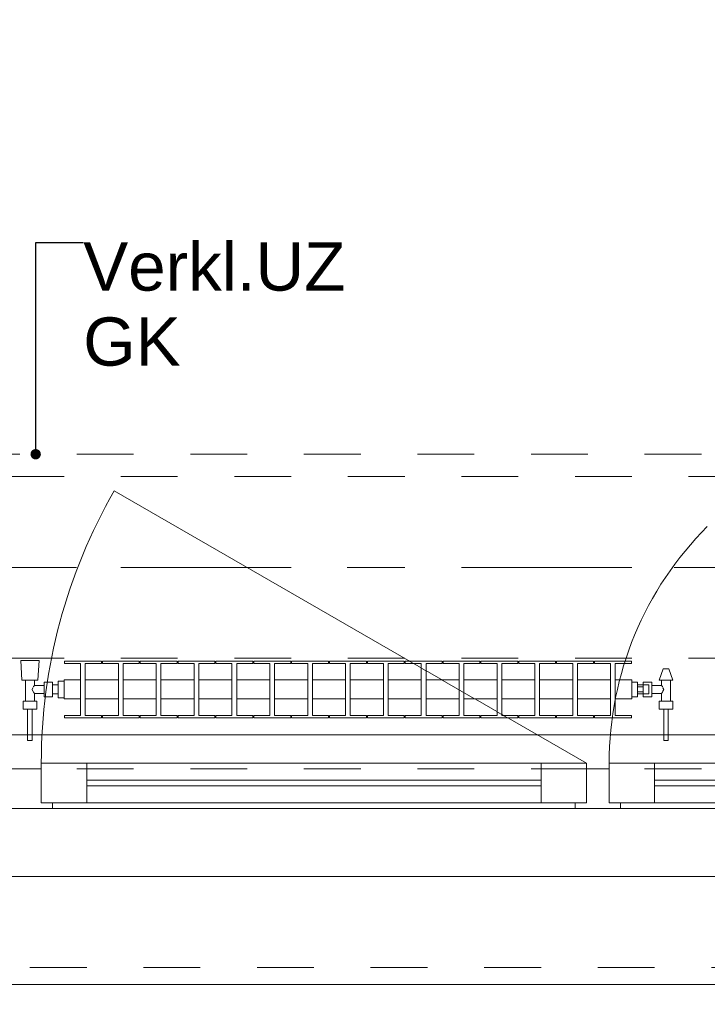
# Model space of a CAD drawing. Header units: metres. Extents: x -3.6 to 90.7, y -11.1 to 18.
# Tile 142 of 256: x 12.6 to 13.8, y -0.2 to 1.5. Entities that reach past the tile are written whole.
import ezdxf

# ---------------------------------------------------------------- set-up
doc = ezdxf.new("R2010")
doc.units = ezdxf.units.M
doc.header["$MEASUREMENT"] = 0
for name, pattern in [('Achse', [0.2, 0.1, -0.05, 0, -0.05]), ('Strichlinie doppelt', [0.546806, 0.264583, -0.105833, 0.070556, -0.105833]), ('Strichlinie eng', [0.115, 0.075, -0.04]), ('Untersicht', [0.1, 0.075, -0.025]), ('Wipeout_Contour', [1, 0, -1])]:
    doc.linetypes.add(name, pattern=pattern)
for name, color, linetype in [('152 - Bemaßung_ Beschriftung.Ausbau', 7, 'Continuous'), ('451 - Universal.Achsen Raster', 7, 'Continuous'), ('603 - Struktur.Bodenplatte_ Decke Roh', 7, 'Continuous'), ('604 - Struktur.Wand Aussen', 7, 'Continuous'), ('608 - Struktur.Träger', 7, 'Continuous'), ('650 - Abdeckung.Fußboden Aufbau', 7, 'Continuous'), ('701 - Einrichtung.Möbel', 7, 'Continuous'), ('801 - HKLSE.Heizung_ Klima_ Lüftung', 7, 'Continuous'), ('Neubau_152 - Bemaßung_ Beschriftung.Ausbau', 7, 'Continuous'), ('Neubau_653 - Abdeckung.TB Verkofferung', 7, 'Continuous')]:
    doc.layers.add(name, color=color, linetype=linetype)
doc.styles.add('ERSTELLTER_STIL_2', font='txt')
doc.dimstyles.new('ERSTELLTER_STIL__1', dxfattribs={"dimtxt": 0.1, "dimasz": 0.0532, "dimexe": 0.18, "dimexo": 0.0625, "dimgap": 0, "dimtad": 1, "dimzin": 0, "dimdsep": 46, "dimtxsty": 'ERSTELLTER_STIL_2', "dimblk": 'ARROWHEAD_2', "dimblk1": 'ARROWHEAD_2', "dimblk2": 'ARROWHEAD_2', "dimcen": 0.09, "dimse1": 1, "dimse2": 1, "dimclrd": 7, "dimclre": 7, "dimclrt": 7, "dimazin": 0, "dimtfac": 1, "dimtdec": 4, "dimtmove": 0, "dimatfit": 3, "dimfxl": 1, "dimtolj": 1, "dimtzin": 0, "dimarcsym": 0})
doc.dimstyles.new('ERSTELLTER_STIL__2', dxfattribs={"dimtxt": 0.1, "dimasz": 0.0532, "dimexe": 0.18, "dimexo": 0.0625, "dimgap": 0, "dimtad": 1, "dimzin": 0, "dimdsep": 46, "dimtxsty": 'ERSTELLTER_STIL_2', "dimblk": 'ARROWHEAD_2', "dimblk1": 'ARROWHEAD_2', "dimblk2": 'ARROWHEAD_2', "dimcen": 0.09, "dimse1": 1, "dimse2": 1, "dimclrd": 7, "dimclre": 7, "dimclrt": 7, "dimazin": 0, "dimtfac": 1, "dimtdec": 4, "dimtmove": 2, "dimatfit": 3, "dimfxl": 1, "dimtolj": 1, "dimtzin": 0, "dimarcsym": 0})
doc.dimstyles.new('ERSTELLTER_STIL__3', dxfattribs={"dimtxt": 0.1, "dimasz": 0.0532, "dimexe": 0.18, "dimexo": 0.0625, "dimgap": 0, "dimtad": 1, "dimtih": 1, "dimtoh": 1, "dimzin": 0, "dimdsep": 46, "dimtxsty": 'ERSTELLTER_STIL_2', "dimblk": 'ARROWHEAD_2', "dimblk1": 'ARROWHEAD_2', "dimblk2": 'ARROWHEAD_2', "dimcen": 0.09, "dimse1": 1, "dimse2": 1, "dimclrd": 7, "dimclre": 7, "dimclrt": 7, "dimazin": 0, "dimtfac": 1, "dimtdec": 4, "dimtmove": 0, "dimatfit": 3, "dimfxl": 1, "dimtolj": 1, "dimtzin": 0, "dimarcsym": 0})
doc.dimstyles.new('ERSTELLTER_STIL__5', dxfattribs={"dimtxt": 0.18, "dimasz": 0.03648, "dimexe": 0.18, "dimexo": 0.0625, "dimgap": 0, "dimtad": 0, "dimtih": 1, "dimtoh": 1, "dimdec": 4, "dimzin": 0, "dimdsep": 46, "dimcen": 0.09, "dimadec": 0, "dimazin": 0, "dimtfac": 1, "dimtdec": 4, "dimtmove": 0, "dimatfit": 3, "dimldrblk": 'ARROWHEAD_11', "dimfxl": 1, "dimtolj": 1, "dimtzin": 0, "dimarcsym": 0})

# ---------------------------------------------------------------- blocks, each defined once
blk = doc.blocks.new('ARROWHEAD_11')
at = {"color": 0, "linetype": 'Continuous', "lineweight": 0}
blk.add_line((0, 0), (-1, 0), dxfattribs=at)
at = {"color": 0, "linetype": 'Continuous', "lineweight": 0, "const_width": 0.25, "flags": 128}
blk.add_lwpolyline([(-0.125, 0, 1), (0.125, 0, 1)], format="xyb", close=True, dxfattribs=at)
blk = doc.blocks.new('*D352')
at = {"layer": '152 - Bemaßung_ Beschriftung.Ausbau', "color": 7, "linetype": 'Continuous', "lineweight": 5}
for p, q in [((-1.71, 0.0252), (-1.64, -0.0152)), ((-1.675, -0.145), (-1.675, 0.005)), ((-1.71, -0.1248), (-1.64, -0.1652)), ((-1.6225, -0.145), (-1.7275, -0.145)), ((-1.675, -0.1792), (-1.675, -0.145))]:
    blk.add_line(p, q, dxfattribs=at)
at = {"layer": '152 - Bemaßung_ Beschriftung.Ausbau', "color": 7, "lineweight": 5, "insert": (-1.6866, -0.1459), "char_height": 0.1, "attachment_point": 7, "rotation": 90, "style": 'ERSTELLTER_STIL_2'}
blk.add_mtext('\\A1;{\\pql;\\fArial|b0|i0|c0|p38;15}', dxfattribs=at)
blk = doc.blocks.new('ARROWHEAD_2')
at = {"color": 0, "linetype": 'Continuous', "lineweight": 0}
for p, q in [((-0.378, -0.655), (0.378, 0.655)), ((0, 0), (-1, 0))]:
    blk.add_line(p, q, dxfattribs=at)
blk = doc.blocks.new('*D353')
at = {"layer": '152 - Bemaßung_ Beschriftung.Ausbau', "color": 7, "linetype": 'Continuous', "lineweight": 5}
for p, q in [((-1.71, 0.0252), (-1.64, -0.0152)), ((-1.675, -0.145), (-1.675, 0.005))]:
    blk.add_line(p, q, dxfattribs=at)
blk = doc.blocks.new('*D362')
at = {"layer": '152 - Bemaßung_ Beschriftung.Ausbau', "color": 7, "linetype": 'Continuous', "lineweight": 5}
for p, q in [((-2.21, 0.0252), (-2.14, -0.0152)), ((-2.175, -0.145), (-2.175, 0.005)), ((-2.21, -0.1248), (-2.14, -0.1652)), ((-2.1225, -0.145), (-2.2275, -0.145)), ((-2.175, -0.1792), (-2.175, -0.145))]:
    blk.add_line(p, q, dxfattribs=at)
at = {"layer": '152 - Bemaßung_ Beschriftung.Ausbau', "color": 7, "lineweight": 5, "insert": (-2.1845, -0.1451), "char_height": 0.1, "attachment_point": 7, "rotation": 90, "style": 'ERSTELLTER_STIL_2'}
blk.add_mtext('\\A1;{\\pql;\\fArial|b0|i0|c0|p38;15}', dxfattribs=at)
blk = doc.blocks.new('*D363')
at = {"layer": '152 - Bemaßung_ Beschriftung.Ausbau', "color": 7, "linetype": 'Continuous', "lineweight": 5}
for p, q in [((-2.21, 0.2702), (-2.14, 0.2298)), ((-2.14, 0.2248), (-2.21, 0.2652)), ((-2.1225, 0.245), (-2.2275, 0.245)), ((-2.175, 0.005), (-2.175, 0.245)), ((-2.21, 0.0252), (-2.14, -0.0152)), ((-2.1225, 0.005), (-2.2275, 0.005)), ((-2.175, -0.145), (-2.175, 0.005))]:
    blk.add_line(p, q, dxfattribs=at)
at = {"layer": '152 - Bemaßung_ Beschriftung.Ausbau', "color": 7, "lineweight": 5, "insert": (-2.195, 0.0491), "char_height": 0.1, "attachment_point": 7, "rotation": 90, "style": 'ERSTELLTER_STIL_2'}
blk.add_mtext('\\A1;{\\pql;\\fArial|b0|i0|c0|p38;24}', dxfattribs=at)
blk = doc.blocks.new('*D383')
at = {"layer": '152 - Bemaßung_ Beschriftung.Ausbau', "color": 7, "linetype": 'Continuous', "lineweight": 5}
for p, q in [((10.72, -4.1125), (10.72, -4.0075)), ((11.92, -4.1125), (11.92, -4.0075)), ((10.7402, -4.025), (10.6998, -4.095)), ((11.9402, -4.025), (11.8998, -4.095)), ((8.32, -4.06), (10.72, -4.06)), ((10.72, -4.06), (11.92, -4.06)), ((11.92, -4.06), (14.32, -4.06))]:
    blk.add_line(p, q, dxfattribs=at)
at = {"layer": '152 - Bemaßung_ Beschriftung.Ausbau', "color": 7, "lineweight": 5, "insert": (11.187, -4.04), "char_height": 0.1, "attachment_point": 7, "style": 'ERSTELLTER_STIL_2'}
blk.add_mtext('\\A1;{\\pql;\\fArial|b0|i0|c0|p38;1,20}', dxfattribs=at)
blk = doc.blocks.new('*D384')
at = {"layer": '152 - Bemaßung_ Beschriftung.Ausbau', "color": 7, "linetype": 'Continuous', "lineweight": 5}
for p, q in [((11.9402, -4.025), (11.8998, -4.095)), ((14.3402, -4.025), (14.2998, -4.095)), ((11.92, -4.06), (14.32, -4.06))]:
    blk.add_line(p, q, dxfattribs=at)
at = {"layer": '152 - Bemaßung_ Beschriftung.Ausbau', "color": 7, "lineweight": 5, "char_height": 0.1, "attachment_point": 7, "style": 'ERSTELLTER_STIL_2'}
for s, insert in [('\\A1;{\\pql;\\fArial|b0|i0|c0|p38;2,40}', (12.987, -4.04)), ('\\A1;{\\pql;\\fArial|b0|i0|c0|p38;2,01}', (12.987, -4.18))]:
    blk.add_mtext(s, dxfattribs=dict(at, insert=insert))
blk = doc.blocks.new('*D385')
at = {"layer": '152 - Bemaßung_ Beschriftung.Ausbau', "color": 7, "linetype": 'Continuous', "lineweight": 5}
for p, q in [((14.32, -4.1125), (14.32, -4.0075)), ((15.52, -4.1125), (15.52, -4.0075)), ((14.3402, -4.025), (14.2998, -4.095)), ((15.5402, -4.025), (15.4998, -4.095)), ((11.92, -4.06), (14.32, -4.06)), ((14.32, -4.06), (15.52, -4.06)), ((15.52, -4.06), (17.92, -4.06))]:
    blk.add_line(p, q, dxfattribs=at)
at = {"layer": '152 - Bemaßung_ Beschriftung.Ausbau', "color": 7, "lineweight": 5, "insert": (14.787, -4.04), "char_height": 0.1, "attachment_point": 7, "style": 'ERSTELLTER_STIL_2'}
blk.add_mtext('\\A1;{\\pql;\\fArial|b0|i0|c0|p38;1,20}', dxfattribs=at)
blk = doc.blocks.new('*D424')
at = {"layer": '152 - Bemaßung_ Beschriftung.Ausbau', "color": 7, "linetype": 'Continuous', "lineweight": 5}
for p, q in [((11.42, -4.6125), (11.42, -4.5075)), ((14.85, -4.6125), (14.85, -4.5075)), ((11.4402, -4.525), (11.3998, -4.595)), ((14.8702, -4.525), (14.8298, -4.595)), ((11.42, -4.56), (14.85, -4.56))]:
    blk.add_line(p, q, dxfattribs=at)
at = {"layer": '152 - Bemaßung_ Beschriftung.Ausbau', "color": 7, "lineweight": 5, "char_height": 0.1, "attachment_point": 7, "style": 'ERSTELLTER_STIL_2'}
for s, insert in [('\\A1;{\\pql;\\fArial|b0|i0|c0|p38;15\\fArial|b0|i0|c0|p38;\\A1{\\H.66x;\\S5^  ;}}', (14.6279, -4.5416)), ('\\A1;{\\pql;\\fArial|b0|i0|c0|p38;3,43}', (12.901, -4.54))]:
    blk.add_mtext(s, dxfattribs=dict(at, insert=insert))
blk = doc.blocks.new('*D463')
at = {"layer": '152 - Bemaßung_ Beschriftung.Ausbau', "color": 7, "linetype": 'Continuous', "lineweight": 5}
for p, q in [((11.48, -5.1125), (11.48, -5.0075)), ((14.78, -5.1125), (14.78, -5.0075)), ((11.5002, -5.025), (11.4598, -5.095)), ((14.8002, -5.025), (14.7598, -5.095)), ((11.18, -5.06), (11.48, -5.06)), ((11.48, -5.06), (14.78, -5.06)), ((14.78, -5.06), (15.08, -5.06))]:
    blk.add_line(p, q, dxfattribs=at)
at = {"layer": '152 - Bemaßung_ Beschriftung.Ausbau', "color": 7, "lineweight": 5, "insert": (12.997, -5.04), "char_height": 0.1, "attachment_point": 7, "style": 'ERSTELLTER_STIL_2'}
blk.add_mtext('\\A1;{\\pql;\\fArial|b0|i0|c0|p38;3,30}', dxfattribs=at)
blk = doc.blocks.new('*D494')
at = {"layer": '152 - Bemaßung_ Beschriftung.Ausbau', "color": 7, "linetype": 'Continuous', "lineweight": 5}
for p, q in [((-0.165, -5.6125), (-0.165, -5.5075)), ((62.425, -5.6125), (62.425, -5.5075)), ((-0.1448, -5.525), (-0.1852, -5.595)), ((62.4048, -5.595), (62.4452, -5.525)), ((-0.1992, -5.56), (-0.165, -5.56)), ((-0.165, -5.56), (62.425, -5.56)), ((62.425, -5.56), (62.4593, -5.56))]:
    blk.add_line(p, q, dxfattribs=at)
at = {"layer": '152 - Bemaßung_ Beschriftung.Ausbau', "color": 7, "lineweight": 5, "insert": (30.959, -5.54), "char_height": 0.1, "attachment_point": 7, "style": 'ERSTELLTER_STIL_2'}
blk.add_mtext('\\A1;{\\pql;\\fArial|b0|i0|c0|p38;62,59}', dxfattribs=at)

msp = doc.modelspace()

# ---------------------------------------------------------------- linework, layer by layer
at = {"layer": '451 - Universal.Achsen Raster', "color": 160, "linetype": 'Strichlinie doppelt', "lineweight": 9, "true_color": 0x3232ff}
msp.add_line((64.935, 0.55), (-3.175, 0.55), dxfattribs=at)
at = {"layer": '604 - Struktur.Wand Aussen', "color": 7, "linetype": 'Continuous', "lineweight": 13}
for p, q in [((12.6, 0.195), (12.62, 0.195)), ((12.62, 0.195), (12.64, 0.195)), ((12.64, 0.135), (12.64, 0.205)), ((12.64, 0.205), (12.72, 0.205)), ((12.64, 0.195), (12.64, 0.135)), ((12.72, 0.205), (13.52, 0.205)), ((12.72, 0.205), (12.72, 0.135)), ((13.52, 0.135), (13.52, 0.205)), ((13.52, 0.205), (13.6, 0.205)), ((13.6, 0.205), (13.6, 0.135)), ((13.6, 0.135), (13.6, 0.195)), ((13.6, 0.195), (13.62, 0.195)), ((13.62, 0.195), (13.64, 0.195)), ((13.64, 0.135), (13.64, 0.205)), ((13.64, 0.205), (13.72, 0.205)), ((13.64, 0.195), (13.64, 0.135)), ((13.72, 0.205), (14.15, 0.205)), ((13.72, 0.205), (13.72, 0.135)), ((12.72, 0.175), (13.52, 0.175)), ((13.72, 0.175), (14.15, 0.175)), ((13.52, 0.165), (12.72, 0.165)), ((14.15, 0.165), (13.72, 0.165)), ((12.62, 0.125), (12.58, 0.125)), ((12.66, 0.125), (12.62, 0.125)), ((12.64, 0.135), (12.66, 0.135)), ((12.72, 0.135), (12.64, 0.135)), ((12.66, 0.135), (12.66, 0.125)), ((13.58, 0.125), (12.66, 0.125)), ((13.52, 0.135), (12.72, 0.135)), ((13.6, 0.135), (13.52, 0.135)), ((13.58, 0.125), (13.58, 0.135)), ((13.58, 0.135), (13.6, 0.135)), ((13.62, 0.125), (13.58, 0.125)), ((13.66, 0.125), (13.62, 0.125)), ((13.64, 0.135), (13.66, 0.135)), ((13.72, 0.135), (13.64, 0.135)), ((13.66, 0.135), (13.66, 0.125)), ((14.21, 0.125), (13.66, 0.125)), ((14.15, 0.135), (13.72, 0.135))]:
    msp.add_line(p, q, dxfattribs=at)
at = {"layer": '604 - Struktur.Wand Aussen', "color": 7, "linetype": 'Strichlinie eng', "lineweight": 9}
msp.add_line((12.02, -0.155), (14.22, -0.155), dxfattribs=at)
at = {"layer": '604 - Struktur.Wand Aussen', "color": 7, "linetype": 'Continuous', "lineweight": 9}
msp.add_line((12.02, -0.185), (14.22, -0.185), dxfattribs=at)
at = {"layer": '608 - Struktur.Träger', "color": 7, "linetype": 'Untersicht', "lineweight": 13}
msp.add_line((0.38, 0.71), (61.88, 0.71), dxfattribs=at)
at = {"layer": '608 - Struktur.Träger', "color": 7, "linetype": 'Achse', "lineweight": 9}
msp.add_line((0.38, 0.55), (61.88, 0.55), dxfattribs=at)
at = {"layer": 'Neubau_653 - Abdeckung.TB Verkofferung', "color": 1, "linetype": 'Untersicht', "lineweight": 9}
for p, q in [((0.7025, 0.7495), (29.26, 0.7495)), ((0.7025, 0.195), (29.26, 0.195))]:
    msp.add_line(p, q, dxfattribs=at)

# ---------------------------------------------------------------- dimensions: what is measured, and where the dimension line sits
at = {"layer": '152 - Bemaßung_ Beschriftung.Ausbau', "color": 7, "linetype": 'Continuous', "lineweight": 5}
for base, p1, p2, picture, middle in [((11.92, -4.06), (10.72, 0.125), (11.92, 0.125), '*D383', (11.3169, -3.99)), ((14.32, -4.06), (11.92, 0.125), (14.32, 0.125), '*D384', (13.1169, -3.99)), ((15.52, -4.06), (14.32, 0.125), (15.52, 0.125), '*D385', (14.9169, -3.99)), ((62.425, -5.56), (-0.165, -0.145), (62.425, -0.145), '*D494', (31.127, -5.49))]:
    dim = msp.add_linear_dim(base=base, p1=p1, p2=p2, dimstyle='ERSTELLTER_STIL__3', dxfattribs=at)
    dim.commit()
    dim.dimension.update_dxf_attribs({"geometry": picture, "text_midpoint": middle, "dimtype": 160})
for base, p1, p2, dimstyle, picture, middle in [((-2.175, 0.005), (-0.165, -0.145), (62.275, 0.005), 'ERSTELLTER_STIL__2', '*D362', (-2.2345, -0.0689)), ((-1.675, 0.005), (-0.165, -0.145), (62.275, 0.005), 'ERSTELLTER_STIL__2', '*D352', (-1.7366, -0.0697)), ((-1.675, 0.005), (62.275025, 0.005), (-0.015, 0.005), 'ERSTELLTER_STIL__1', '*D353', (-1.7450000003, 0.001853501))]:
    dim = msp.add_linear_dim(base=base, p1=p1, p2=p2, angle=90, dimstyle=dimstyle, dxfattribs=at)
    dim.commit()
    dim.dimension.update_dxf_attribs({"geometry": picture, "text_midpoint": middle, "dimtype": 160, "text_rotation": 90})

# ---------------------------------------------------------------- wipeouts: each hides what was drawn before it
at = {"color": 254, "linetype": 'Wipeout_Contour', "lineweight": 0, "ltscale": 76.047278}
msp.add_wipeout([(11.42, 3.01), (11.42, 1.01), (12.22, 1.01), (12.22, 2.21), (13.62, 2.21), (13.62, 3.01)], dxfattribs=at).dxf.layer = '701 - Einrichtung.Möbel'

# ---------------------------------------------------------------- next in the draw order: linework, layer by layer
at = {"layer": '603 - Struktur.Bodenplatte_ Decke Roh', "color": 7, "linetype": 'Continuous', "lineweight": 18, "flags": 128}
msp.add_lwpolyline([(47.48, 13.695), (14.78, 13.695), (14.78, 13.455), (14.78, 13), (14.84, 13), (14.84, 8.585), (13.03, 8.585), (13.03, 8.725), (11.41, 8.725), (11.41, 13), (11.48, 13), (11.48, 13.455), (11.48, 13.695), (-0.015, 13.695), (-0.015, 0.005), (62.275, 0.005)], dxfattribs=at)
at = {"layer": '650 - Abdeckung.Fußboden Aufbau', "color": 7, "linetype": 'Continuous', "lineweight": 13, "flags": 128}
msp.add_lwpolyline([(11.42, 0.71), (11.49, 0.71), (11.49, 0.255), (14.77, 0.255), (14.77, 0.71), (14.85, 0.71), (14.85, 5.61), (13.725, 5.61), (13.725, 5.815), (11.49, 5.815), (11.49, 5.19), (11.42, 5.19)], close=True, dxfattribs=at)

# ---------------------------------------------------------------- next in the draw order: texts
at = {"layer": 'Neubau_152 - Bemaßung_ Beschriftung.Ausbau', "color": 1, "linetype": 'Continuous', "lineweight": 13, "insert": (12.7138, 1.1228), "char_height": 0.085, "attachment_point": 1, "line_spacing_factor": 0.933036, "style": 'ERSTELLTER_STIL_2'}
msp.add_mtext('\\A1;{\\pql;\\fArial|b0|i0|c0|p38;Verkl.U\\fArial|b0|i0|c0|p38;Z\\P\\pql;\\fArial|b0|i0|c0|p38;GK}', dxfattribs=at)

# ---------------------------------------------------------------- next in the draw order: leaders
at = {"layer": 'Neubau_152 - Bemaßung_ Beschriftung.Ausbau', "color": 1, "linetype": 'Continuous', "lineweight": 13, "annotation_type": 0, "has_hookline": 1, "hookline_direction": 0, "text_width": 0.458}
msp.add_leader([(12.6301, 0.7495), (12.6301, 1.1228), (12.7138, 1.1228)], dimstyle='ERSTELLTER_STIL__5', dxfattribs=at)

# ---------------------------------------------------------------- next in the draw order: wipeouts: each hides what was drawn before it
at = {"color": 254, "linetype": 'Wipeout_Contour', "lineweight": 0, "ltscale": 3218.859079}
msp.add_wipeout([(12.68, 0.3183), (12.7092, 0.3183), (12.7092, 0.2892), (12.6808, 0.2892), (12.6808, 0.285), (12.7458, 0.285), (12.7458, 0.2892), (12.7175, 0.2892), (12.7175, 0.3183), (12.7758, 0.3183), (12.7758, 0.2892), (12.7475, 0.2892), (12.7475, 0.285), (12.8125, 0.285), (12.8125, 0.2892), (12.7842, 0.2892), (12.7842, 0.3183), (12.8425, 0.3183), (12.8425, 0.2892), (12.8142, 0.2892), (12.8142, 0.285), (12.8792, 0.285), (12.8792, 0.2892), (12.8508, 0.2892), (12.8508, 0.3183), (12.9092, 0.3183), (12.9092, 0.2892), (12.8808, 0.2892), (12.8808, 0.285), (12.9458, 0.285), (12.9458, 0.2892), (12.9175, 0.2892), (12.9175, 0.3183), (12.9758, 0.3183), (12.9758, 0.2892), (12.9475, 0.2892), (12.9475, 0.285), (13.0125, 0.285), (13.0125, 0.2892), (12.9842, 0.2892), (12.9842, 0.3183), (13.0425, 0.3183), (13.0425, 0.2892), (13.0142, 0.2892), (13.0142, 0.285), (13.0792, 0.285), (13.0792, 0.2892), (13.0508, 0.2892), (13.0508, 0.3183), (13.1092, 0.3183), (13.1092, 0.2892), (13.0808, 0.2892), (13.0808, 0.285), (13.1458, 0.285), (13.1458, 0.2892), (13.1175, 0.2892), (13.1175, 0.3183), (13.1758, 0.3183), (13.1758, 0.2892), (13.1475, 0.2892), (13.1475, 0.285), (13.2125, 0.285), (13.2125, 0.2892), (13.1842, 0.2892), (13.1842, 0.3183), (13.2425, 0.3183), (13.2425, 0.2892), (13.2142, 0.2892), (13.2142, 0.285), (13.2792, 0.285), (13.2792, 0.2892), (13.2508, 0.2892), (13.2508, 0.3183), (13.3092, 0.3183), (13.3092, 0.2892), (13.2808, 0.2892), (13.2808, 0.285), (13.3458, 0.285), (13.3458, 0.2892), (13.3175, 0.2892), (13.3175, 0.3183), (13.3758, 0.3183), (13.3758, 0.2892), (13.3475, 0.2892), (13.3475, 0.285), (13.4125, 0.285), (13.4125, 0.2892), (13.3842, 0.2892), (13.3842, 0.3183), (13.4425, 0.3183), (13.4425, 0.2892), (13.4142, 0.2892), (13.4142, 0.285), (13.4792, 0.285), (13.4792, 0.2892), (13.4508, 0.2892), (13.4508, 0.3183), (13.5092, 0.3183), (13.5092, 0.2892), (13.4808, 0.2892), (13.4808, 0.285), (13.5458, 0.285), (13.5458, 0.2892), (13.5175, 0.2892), (13.5175, 0.3183), (13.5758, 0.3183), (13.5758, 0.2892), (13.5475, 0.2892), (13.5475, 0.285), (13.6125, 0.285), (13.6125, 0.2892), (13.5842, 0.2892), (13.5842, 0.3183), (13.6425, 0.3183), (13.6425, 0.2892), (13.6142, 0.2892), (13.6142, 0.285), (13.6792, 0.285), (13.6792, 0.2892), (13.6508, 0.2892), (13.6508, 0.3183), (13.68, 0.3183), (13.68, 0.3517), (13.6508, 0.3517), (13.6508, 0.3808), (13.6792, 0.3808), (13.6792, 0.385), (13.6142, 0.385), (13.6142, 0.3808), (13.6425, 0.3808), (13.6425, 0.3517), (13.5842, 0.3517), (13.5842, 0.3808), (13.6125, 0.3808), (13.6125, 0.385), (13.5475, 0.385), (13.5475, 0.3808), (13.5758, 0.3808), (13.5758, 0.3517), (13.5175, 0.3517), (13.5175, 0.3808), (13.5458, 0.3808), (13.5458, 0.385), (13.4808, 0.385), (13.4808, 0.3808), (13.5092, 0.3808), (13.5092, 0.3517), (13.4508, 0.3517), (13.4508, 0.3808), (13.4792, 0.3808), (13.4792, 0.385), (13.4142, 0.385), (13.4142, 0.3808), (13.4425, 0.3808), (13.4425, 0.3517), (13.3842, 0.3517), (13.3842, 0.3808), (13.4125, 0.3808), (13.4125, 0.385), (13.3475, 0.385), (13.3475, 0.3808), (13.3758, 0.3808), (13.3758, 0.3517), (13.3175, 0.3517), (13.3175, 0.3808), (13.3458, 0.3808), (13.3458, 0.385), (13.2808, 0.385), (13.2808, 0.3808), (13.3092, 0.3808), (13.3092, 0.3517), (13.2508, 0.3517), (13.2508, 0.3808), (13.2792, 0.3808), (13.2792, 0.385), (13.2142, 0.385), (13.2142, 0.3808), (13.2425, 0.3808), (13.2425, 0.3517), (13.1842, 0.3517), (13.1842, 0.3808), (13.2125, 0.3808), (13.2125, 0.385), (13.1475, 0.385), (13.1475, 0.3808), (13.1758, 0.3808), (13.1758, 0.3517), (13.1175, 0.3517), (13.1175, 0.3808), (13.1458, 0.3808), (13.1458, 0.385), (13.0808, 0.385), (13.0808, 0.3808), (13.1092, 0.3808), (13.1092, 0.3517), (13.0508, 0.3517), (13.0508, 0.3808), (13.0792, 0.3808), (13.0792, 0.385), (13.0142, 0.385), (13.0142, 0.3808), (13.0425, 0.3808), (13.0425, 0.3517), (12.9842, 0.3517), (12.9842, 0.3808), (13.0125, 0.3808), (13.0125, 0.385), (12.9475, 0.385), (12.9475, 0.3808), (12.9758, 0.3808), (12.9758, 0.3517), (12.9175, 0.3517), (12.9175, 0.3808), (12.9458, 0.3808), (12.9458, 0.385), (12.8808, 0.385), (12.8808, 0.3808), (12.9092, 0.3808), (12.9092, 0.3517), (12.8508, 0.3517), (12.8508, 0.3808), (12.8792, 0.3808), (12.8792, 0.385), (12.8142, 0.385), (12.8142, 0.3808), (12.8425, 0.3808), (12.8425, 0.3517), (12.7842, 0.3517), (12.7842, 0.3808), (12.8125, 0.3808), (12.8125, 0.385), (12.7475, 0.385), (12.7475, 0.3808), (12.7758, 0.3808), (12.7758, 0.3517), (12.7175, 0.3517), (12.7175, 0.3808), (12.7458, 0.3808), (12.7458, 0.385), (12.6808, 0.385), (12.6808, 0.3808), (12.7092, 0.3808), (12.7092, 0.3517), (12.68, 0.3517)], dxfattribs=at).dxf.layer = '801 - HKLSE.Heizung_ Klima_ Lüftung'

# ---------------------------------------------------------------- next in the draw order: linework, layer by layer
at = {"layer": '604 - Struktur.Wand Aussen', "color": 7, "linetype": 'Continuous', "lineweight": 9}
msp.add_line((13.6, 0.205), (12.7686, 0.685), dxfattribs=at)
at = {"layer": '801 - HKLSE.Heizung_ Klima_ Lüftung', "color": 7, "linetype": 'Continuous', "lineweight": 5}
for p, q in [((12.7458, 0.385), (12.7458, 0.3808)), ((12.7475, 0.385), (12.8125, 0.385)), ((12.7475, 0.3808), (12.7475, 0.385)), ((12.7475, 0.385), (12.8125, 0.385)), ((12.7475, 0.3808), (12.7475, 0.385)), ((12.8125, 0.385), (12.8125, 0.3808)), ((12.8125, 0.385), (12.8125, 0.3808)), ((12.8142, 0.385), (12.8792, 0.385)), ((12.8142, 0.385), (12.8792, 0.385)), ((12.8142, 0.3808), (12.8142, 0.385)), ((12.8792, 0.385), (12.8792, 0.3808)), ((12.8792, 0.385), (12.8792, 0.3808)), ((12.8808, 0.385), (12.9458, 0.385)), ((12.8808, 0.385), (12.9458, 0.385)), ((12.8808, 0.3808), (12.8808, 0.385)), ((12.9458, 0.385), (12.9458, 0.3808)), ((12.9475, 0.385), (13.0125, 0.385)), ((12.9475, 0.3808), (12.9475, 0.385)), ((12.9475, 0.385), (13.0125, 0.385)), ((12.9475, 0.3808), (12.9475, 0.385)), ((13.0125, 0.385), (13.0125, 0.3808)), ((13.0125, 0.385), (13.0125, 0.3808)), ((13.0142, 0.385), (13.0792, 0.385)), ((13.0142, 0.385), (13.0792, 0.385)), ((13.0142, 0.3808), (13.0142, 0.385)), ((13.0792, 0.385), (13.0792, 0.3808)), ((13.0808, 0.385), (13.1458, 0.385)), ((13.0808, 0.3808), (13.0808, 0.385)), ((13.0808, 0.385), (13.1458, 0.385)), ((13.0808, 0.3808), (13.0808, 0.385)), ((13.1458, 0.385), (13.1458, 0.3808)), ((13.1475, 0.385), (13.2125, 0.385)), ((13.1475, 0.385), (13.2125, 0.385)), ((13.1475, 0.3808), (13.1475, 0.385)), ((13.2125, 0.385), (13.2125, 0.3808)), ((13.2125, 0.385), (13.2125, 0.3808)), ((13.2142, 0.385), (13.2792, 0.385)), ((13.2142, 0.385), (13.2792, 0.385)), ((13.2142, 0.3808), (13.2142, 0.385)), ((13.2792, 0.385), (13.2792, 0.3808)), ((13.2792, 0.385), (13.2792, 0.3808)), ((13.2808, 0.385), (13.3458, 0.385)), ((13.2808, 0.3808), (13.2808, 0.385)), ((13.2808, 0.385), (13.3458, 0.385)), ((13.2808, 0.3808), (13.2808, 0.385)), ((13.3458, 0.385), (13.3458, 0.3808)), ((13.3475, 0.385), (13.4125, 0.385)), ((13.3475, 0.385), (13.4125, 0.385)), ((13.3475, 0.3808), (13.3475, 0.385)), ((13.4125, 0.385), (13.4125, 0.3808)), ((13.4142, 0.385), (13.4792, 0.385)), ((13.4142, 0.385), (13.4792, 0.385)), ((13.4142, 0.3808), (13.4142, 0.385)), ((13.4792, 0.385), (13.4792, 0.3808)), ((13.4792, 0.385), (13.4792, 0.3808)), ((13.4808, 0.385), (13.5458, 0.385)), ((13.4808, 0.3808), (13.4808, 0.385)), ((13.4808, 0.385), (13.5458, 0.385)), ((13.4808, 0.3808), (13.4808, 0.385)), ((13.5458, 0.385), (13.5458, 0.3808)), ((13.5475, 0.385), (13.6125, 0.385)), ((13.5475, 0.3808), (13.5475, 0.385)), ((13.5475, 0.385), (13.6125, 0.385)), ((13.5475, 0.3808), (13.5475, 0.385)), ((13.6125, 0.385), (13.6125, 0.3808)), ((13.6125, 0.385), (13.6125, 0.3808)), ((13.6142, 0.385), (13.6792, 0.385)), ((13.6142, 0.3808), (13.6142, 0.385)), ((13.6142, 0.385), (13.6792, 0.385)), ((13.6142, 0.3808), (13.6142, 0.385)), ((13.6792, 0.385), (13.6792, 0.3808)), ((12.7092, 0.2892), (12.7092, 0.3808)), ((12.7458, 0.3808), (12.7175, 0.3808)), ((12.7175, 0.3808), (12.7175, 0.2892)), ((12.7758, 0.3808), (12.7475, 0.3808)), ((12.7758, 0.2892), (12.7758, 0.3808)), ((12.8125, 0.3808), (12.7842, 0.3808)), ((12.7842, 0.3808), (12.7842, 0.2892)), ((12.8425, 0.3808), (12.8142, 0.3808)), ((12.8425, 0.2892), (12.8425, 0.3808)), ((12.8792, 0.3808), (12.8508, 0.3808)), ((12.8508, 0.3808), (12.8508, 0.2892)), ((12.9092, 0.3808), (12.8808, 0.3808)), ((12.9092, 0.2892), (12.9092, 0.3808)), ((12.9458, 0.3808), (12.9175, 0.3808)), ((12.9175, 0.3808), (12.9175, 0.2892)), ((12.9758, 0.3808), (12.9475, 0.3808)), ((12.9758, 0.2892), (12.9758, 0.3808)), ((13.0125, 0.3808), (12.9842, 0.3808)), ((12.9842, 0.3808), (12.9842, 0.2892)), ((13.0425, 0.3808), (13.0142, 0.3808)), ((13.0425, 0.2892), (13.0425, 0.3808)), ((13.0792, 0.3808), (13.0508, 0.3808)), ((13.0508, 0.3808), (13.0508, 0.2892)), ((13.1092, 0.3808), (13.0808, 0.3808)), ((13.1092, 0.2892), (13.1092, 0.3808)), ((13.1458, 0.3808), (13.1175, 0.3808)), ((13.1175, 0.3808), (13.1175, 0.2892)), ((13.1758, 0.3808), (13.1475, 0.3808)), ((13.1758, 0.2892), (13.1758, 0.3808)), ((13.2125, 0.3808), (13.1842, 0.3808)), ((13.1842, 0.3808), (13.1842, 0.2892)), ((13.2425, 0.3808), (13.2142, 0.3808)), ((13.2425, 0.2892), (13.2425, 0.3808)), ((13.2792, 0.3808), (13.2508, 0.3808)), ((13.2508, 0.3808), (13.2508, 0.2892)), ((13.3092, 0.3808), (13.2808, 0.3808)), ((13.3092, 0.2892), (13.3092, 0.3808)), ((13.3458, 0.3808), (13.3175, 0.3808)), ((13.3175, 0.3808), (13.3175, 0.2892)), ((13.3758, 0.3808), (13.3475, 0.3808)), ((13.3758, 0.2892), (13.3758, 0.3808)), ((13.4125, 0.3808), (13.3842, 0.3808)), ((13.3842, 0.3808), (13.3842, 0.2892)), ((13.4425, 0.3808), (13.4142, 0.3808)), ((13.4425, 0.2892), (13.4425, 0.3808)), ((13.4792, 0.3808), (13.4508, 0.3808)), ((13.4508, 0.3808), (13.4508, 0.2892)), ((13.5092, 0.3808), (13.4808, 0.3808)), ((13.5092, 0.2892), (13.5092, 0.3808)), ((13.5458, 0.3808), (13.5175, 0.3808)), ((13.5175, 0.3808), (13.5175, 0.2892)), ((13.5758, 0.3808), (13.5475, 0.3808)), ((13.5758, 0.2892), (13.5758, 0.3808)), ((13.6125, 0.3808), (13.5842, 0.3808)), ((13.5842, 0.3808), (13.5842, 0.2892)), ((13.6425, 0.3808), (13.6142, 0.3808)), ((13.6425, 0.2892), (13.6425, 0.3808)), ((13.6792, 0.3808), (13.6508, 0.3808)), ((13.6508, 0.3808), (13.6508, 0.2892)), ((12.7175, 0.3517), (12.7758, 0.3517)), ((12.7842, 0.3517), (12.8425, 0.3517)), ((12.8508, 0.3517), (12.9092, 0.3517)), ((12.9175, 0.3517), (12.9758, 0.3517)), ((12.9842, 0.3517), (13.0425, 0.3517)), ((13.0508, 0.3517), (13.1092, 0.3517)), ((13.1175, 0.3517), (13.1758, 0.3517)), ((13.1842, 0.3517), (13.2425, 0.3517)), ((13.2508, 0.3517), (13.3092, 0.3517)), ((13.3175, 0.3517), (13.3758, 0.3517)), ((13.3842, 0.3517), (13.4425, 0.3517)), ((13.4508, 0.3517), (13.5092, 0.3517)), ((13.5175, 0.3517), (13.5758, 0.3517)), ((13.5842, 0.3517), (13.6425, 0.3517)), ((12.7175, 0.3183), (12.7758, 0.3183)), ((12.7842, 0.3183), (12.8425, 0.3183)), ((12.8508, 0.3183), (12.9092, 0.3183)), ((12.9175, 0.3183), (12.9758, 0.3183)), ((12.9842, 0.3183), (13.0425, 0.3183)), ((13.0508, 0.3183), (13.1092, 0.3183)), ((13.1175, 0.3183), (13.1758, 0.3183)), ((13.1842, 0.3183), (13.2425, 0.3183)), ((13.2508, 0.3183), (13.3092, 0.3183)), ((13.3175, 0.3183), (13.3758, 0.3183)), ((13.3842, 0.3183), (13.4425, 0.3183)), ((13.4508, 0.3183), (13.5092, 0.3183)), ((13.5175, 0.3183), (13.5758, 0.3183)), ((13.5842, 0.3183), (13.6425, 0.3183)), ((12.7175, 0.2892), (12.7458, 0.2892)), ((12.7458, 0.2892), (12.7458, 0.285)), ((12.7475, 0.285), (12.7475, 0.2892)), ((12.7475, 0.285), (12.7475, 0.2892)), ((12.7475, 0.2892), (12.7758, 0.2892)), ((12.8125, 0.285), (12.7475, 0.285)), ((12.7842, 0.2892), (12.8125, 0.2892)), ((12.8125, 0.2892), (12.8125, 0.285)), ((12.8125, 0.2892), (12.8125, 0.285)), ((12.8142, 0.285), (12.8142, 0.2892)), ((12.8142, 0.2892), (12.8425, 0.2892)), ((12.8792, 0.285), (12.8142, 0.285)), ((12.8508, 0.2892), (12.8792, 0.2892)), ((12.8792, 0.2892), (12.8792, 0.285)), ((12.8792, 0.2892), (12.8792, 0.285)), ((12.8808, 0.285), (12.8808, 0.2892)), ((12.8808, 0.2892), (12.9092, 0.2892)), ((12.9458, 0.285), (12.8808, 0.285)), ((12.9175, 0.2892), (12.9458, 0.2892)), ((12.9458, 0.2892), (12.9458, 0.285)), ((12.9475, 0.285), (12.9475, 0.2892)), ((12.9475, 0.285), (12.9475, 0.2892)), ((12.9475, 0.2892), (12.9758, 0.2892)), ((13.0125, 0.285), (12.9475, 0.285)), ((12.9842, 0.2892), (13.0125, 0.2892)), ((13.0125, 0.2892), (13.0125, 0.285)), ((13.0125, 0.2892), (13.0125, 0.285)), ((13.0142, 0.285), (13.0142, 0.2892)), ((13.0142, 0.2892), (13.0425, 0.2892)), ((13.0792, 0.285), (13.0142, 0.285)), ((13.0508, 0.2892), (13.0792, 0.2892)), ((13.0792, 0.2892), (13.0792, 0.285)), ((13.0808, 0.285), (13.0808, 0.2892)), ((13.0808, 0.285), (13.0808, 0.2892)), ((13.0808, 0.2892), (13.1092, 0.2892)), ((13.1458, 0.285), (13.0808, 0.285)), ((13.1175, 0.2892), (13.1458, 0.2892)), ((13.1458, 0.2892), (13.1458, 0.285)), ((13.1475, 0.285), (13.1475, 0.2892)), ((13.1475, 0.2892), (13.1758, 0.2892)), ((13.2125, 0.285), (13.1475, 0.285)), ((13.1842, 0.2892), (13.2125, 0.2892)), ((13.2125, 0.2892), (13.2125, 0.285)), ((13.2125, 0.2892), (13.2125, 0.285)), ((13.2142, 0.285), (13.2142, 0.2892)), ((13.2142, 0.2892), (13.2425, 0.2892)), ((13.2792, 0.285), (13.2142, 0.285)), ((13.2508, 0.2892), (13.2792, 0.2892)), ((13.2792, 0.2892), (13.2792, 0.285)), ((13.2792, 0.2892), (13.2792, 0.285)), ((13.2808, 0.285), (13.2808, 0.2892)), ((13.2808, 0.285), (13.2808, 0.2892)), ((13.2808, 0.2892), (13.3092, 0.2892)), ((13.3458, 0.285), (13.2808, 0.285)), ((13.3175, 0.2892), (13.3458, 0.2892)), ((13.3458, 0.2892), (13.3458, 0.285)), ((13.3475, 0.285), (13.3475, 0.2892)), ((13.3475, 0.2892), (13.3758, 0.2892)), ((13.4125, 0.285), (13.3475, 0.285)), ((13.3842, 0.2892), (13.4125, 0.2892)), ((13.4125, 0.2892), (13.4125, 0.285)), ((13.4142, 0.285), (13.4142, 0.2892)), ((13.4142, 0.2892), (13.4425, 0.2892)), ((13.4792, 0.285), (13.4142, 0.285)), ((13.4508, 0.2892), (13.4792, 0.2892)), ((13.4792, 0.2892), (13.4792, 0.285)), ((13.4792, 0.2892), (13.4792, 0.285)), ((13.4808, 0.285), (13.4808, 0.2892)), ((13.4808, 0.285), (13.4808, 0.2892)), ((13.4808, 0.2892), (13.5092, 0.2892)), ((13.5458, 0.285), (13.4808, 0.285)), ((13.5175, 0.2892), (13.5458, 0.2892)), ((13.5458, 0.2892), (13.5458, 0.285)), ((13.5475, 0.285), (13.5475, 0.2892)), ((13.5475, 0.285), (13.5475, 0.2892)), ((13.5475, 0.2892), (13.5758, 0.2892)), ((13.6125, 0.285), (13.5475, 0.285)), ((13.5842, 0.2892), (13.6125, 0.2892)), ((13.6125, 0.2892), (13.6125, 0.285)), ((13.6125, 0.2892), (13.6125, 0.285)), ((13.6142, 0.285), (13.6142, 0.2892)), ((13.6142, 0.285), (13.6142, 0.2892)), ((13.6142, 0.2892), (13.6425, 0.2892))]:
    msp.add_line(p, q, dxfattribs=at)

# ---------------------------------------------------------------- next in the draw order: wipeouts: each hides what was drawn before it
at = {"color": 254, "linetype": 'Wipeout_Contour', "lineweight": 0, "ltscale": 406.144316}
msp.add_wipeout([(12.68, 0.3497), (12.67, 0.3497), (12.67, 0.343), (12.66, 0.343), (12.66, 0.348), (12.645, 0.348), (12.645, 0.342), (12.628, 0.342), (12.628, 0.351), (12.634, 0.351), (12.636, 0.386), (12.604, 0.386), (12.606, 0.351), (12.612, 0.351), (12.612, 0.314), (12.608, 0.314), (12.608, 0.3), (12.616, 0.3), (12.616, 0.245), (12.624, 0.245), (12.624, 0.3), (12.632, 0.3), (12.632, 0.314), (12.628, 0.314), (12.628, 0.328), (12.645, 0.328), (12.645, 0.322), (12.66, 0.322), (12.66, 0.327), (12.67, 0.327), (12.67, 0.3203), (12.68, 0.3203)], dxfattribs=at).dxf.layer = '801 - HKLSE.Heizung_ Klima_ Lüftung'
at = {"color": 254, "linetype": 'Wipeout_Contour', "lineweight": 0, "ltscale": 437.031368}
msp.add_wipeout([(13.68, 0.348), (13.68, 0.322), (13.69, 0.322), (13.69, 0.327), (13.7, 0.327), (13.7, 0.322), (13.715, 0.322), (13.715, 0.328), (13.732, 0.328), (13.732, 0.314), (13.728, 0.314), (13.728, 0.3), (13.736, 0.3), (13.736, 0.245), (13.744, 0.245), (13.744, 0.3), (13.752, 0.3), (13.752, 0.314), (13.748, 0.314), (13.748, 0.351), (13.752, 0.351), (13.745, 0.371), (13.735, 0.371), (13.728, 0.351), (13.732, 0.351), (13.732, 0.342), (13.715, 0.342), (13.715, 0.348), (13.7, 0.348), (13.7, 0.343), (13.69, 0.343), (13.69, 0.348)], dxfattribs=at).dxf.layer = '801 - HKLSE.Heizung_ Klima_ Lüftung'

# ---------------------------------------------------------------- next in the draw order: linework, layer by layer
at = {"layer": '604 - Struktur.Wand Aussen', "color": 7, "linetype": 'Continuous', "lineweight": 9}
msp.add_line((11.93, 0.255), (14.31, 0.255), dxfattribs=at)
at = {"layer": '604 - Struktur.Wand Aussen', "color": 7, "linetype": 'Strichlinie eng', "lineweight": 9}
msp.add_line((11.93, 0.255), (14.31, 0.255), dxfattribs=at)
at = {"layer": '604 - Struktur.Wand Aussen', "color": 7, "linetype": 'Continuous', "lineweight": 9}
for centre, radius, start in [((13.6, 0.205), 0.96, 150), ((14.23, 0.205), 0.59, 135)]:
    msp.add_arc(centre, radius, start, 180, dxfattribs=at)
at = {"layer": '608 - Struktur.Träger', "color": 7, "linetype": 'Untersicht', "lineweight": 13}
msp.add_line((0.38, 0.39), (61.88, 0.39), dxfattribs=at)
at = {"layer": '801 - HKLSE.Heizung_ Klima_ Lüftung', "color": 7, "linetype": 'Continuous', "lineweight": 5}
for p, q in [((12.6087, 0.386), (12.604, 0.386)), ((12.604, 0.386), (12.6087, 0.386)), ((12.606, 0.351), (12.604, 0.386)), ((12.62, 0.386), (12.6087, 0.386)), ((12.6087, 0.386), (12.62, 0.386)), ((12.6313, 0.386), (12.62, 0.386)), ((12.62, 0.386), (12.6313, 0.386)), ((12.6313, 0.386), (12.636, 0.386)), ((12.636, 0.386), (12.6313, 0.386)), ((12.634, 0.351), (12.636, 0.386)), ((12.6808, 0.385), (12.7458, 0.385)), ((12.6808, 0.3808), (12.6808, 0.385)), ((12.6808, 0.385), (12.7458, 0.385)), ((12.6808, 0.3808), (12.6808, 0.385)), ((12.7092, 0.3808), (12.6808, 0.3808)), ((13.728, 0.351), (13.735, 0.371)), ((13.735, 0.371), (13.7365, 0.371)), ((13.7365, 0.371), (13.74, 0.371)), ((13.74, 0.371), (13.7435, 0.371)), ((13.7435, 0.371), (13.745, 0.371)), ((13.752, 0.351), (13.745, 0.371)), ((12.6101, 0.351), (12.606, 0.351)), ((12.62, 0.351), (12.6101, 0.351)), ((12.612, 0.314), (12.612, 0.351)), ((12.6299, 0.351), (12.62, 0.351)), ((12.628, 0.342), (12.628, 0.351)), ((12.634, 0.351), (12.6299, 0.351)), ((12.645, 0.3415), (12.645, 0.348)), ((12.645, 0.348), (12.66, 0.348)), ((12.66, 0.3415), (12.66, 0.348)), ((12.67, 0.335), (12.67, 0.3497)), ((12.67, 0.3497), (12.68, 0.3497)), ((12.67, 0.3497), (12.68, 0.3497)), ((12.67, 0.335), (12.67, 0.3497)), ((12.67, 0.3497), (12.68, 0.3497)), ((12.67, 0.3497), (12.68, 0.3497)), ((12.68, 0.3468), (12.68, 0.3517)), ((12.68, 0.3517), (12.7092, 0.3517)), ((13.6508, 0.3517), (13.68, 0.3517)), ((13.68, 0.3468), (13.68, 0.3517)), ((13.68, 0.348), (13.69, 0.348)), ((13.68, 0.348), (13.69, 0.348)), ((13.68, 0.348), (13.69, 0.348)), ((13.68, 0.348), (13.69, 0.348)), ((13.69, 0.335), (13.69, 0.348)), ((13.7, 0.3415), (13.7, 0.348)), ((13.7, 0.348), (13.7, 0.343)), ((13.715, 0.348), (13.7, 0.348)), ((13.715, 0.3415), (13.715, 0.348)), ((13.728, 0.351), (13.7315, 0.351)), ((13.7315, 0.351), (13.74, 0.351)), ((13.732, 0.342), (13.732, 0.351)), ((13.74, 0.351), (13.7485, 0.351)), ((13.748, 0.314), (13.748, 0.351)), ((13.7485, 0.351), (13.752, 0.351)), ((12.6239, 0.335), (12.6253, 0.3379)), ((12.6253, 0.3321), (12.6239, 0.335)), ((12.6258, 0.3389), (12.6263, 0.3399)), ((12.6263, 0.3301), (12.6258, 0.3311)), ((12.6263, 0.3399), (12.628, 0.342)), ((12.628, 0.328), (12.6263, 0.3301)), ((12.628, 0.342), (12.645, 0.342)), ((12.645, 0.3285), (12.645, 0.3415)), ((12.66, 0.343), (12.67, 0.343)), ((12.66, 0.3285), (12.66, 0.3415)), ((12.67, 0.3407), (12.67, 0.343)), ((12.67, 0.335), (12.67, 0.3407)), ((12.67, 0.3203), (12.67, 0.335)), ((12.67, 0.3203), (12.67, 0.335)), ((12.67, 0.3293), (12.67, 0.335)), ((12.68, 0.335), (12.68, 0.3468)), ((12.68, 0.3232), (12.68, 0.335)), ((13.68, 0.335), (13.68, 0.3468)), ((13.68, 0.3232), (13.68, 0.335)), ((13.7, 0.343), (13.69, 0.343)), ((13.69, 0.3393), (13.7, 0.3393)), ((13.69, 0.322), (13.69, 0.335)), ((13.69, 0.3307), (13.7, 0.3307)), ((13.7, 0.3407), (13.7, 0.343)), ((13.7, 0.343), (13.71, 0.343)), ((13.7, 0.3407), (13.7, 0.343)), ((13.7, 0.3393), (13.7, 0.3415)), ((13.7, 0.335), (13.7, 0.3407)), ((13.7, 0.3393), (13.7, 0.3407)), ((13.7, 0.335), (13.7, 0.3393)), ((13.7, 0.3307), (13.7, 0.335)), ((13.7, 0.3293), (13.7, 0.335)), ((13.7, 0.3285), (13.7, 0.3307)), ((13.7, 0.3293), (13.7, 0.3307)), ((13.71, 0.3407), (13.71, 0.343)), ((13.71, 0.335), (13.71, 0.3407)), ((13.71, 0.3293), (13.71, 0.335)), ((13.732, 0.342), (13.715, 0.342)), ((13.715, 0.3285), (13.715, 0.3415)), ((13.7337, 0.3399), (13.732, 0.342)), ((13.732, 0.328), (13.7337, 0.3301)), ((13.7342, 0.3389), (13.7337, 0.3399)), ((13.7337, 0.3301), (13.7342, 0.3311)), ((13.7361, 0.335), (13.7347, 0.3379)), ((13.7347, 0.3321), (13.7361, 0.335)), ((12.614, 0.314), (12.608, 0.314)), ((12.608, 0.3), (12.608, 0.314)), ((12.626, 0.314), (12.614, 0.314)), ((12.632, 0.314), (12.626, 0.314)), ((12.628, 0.314), (12.628, 0.328)), ((12.628, 0.328), (12.645, 0.328)), ((12.632, 0.3), (12.632, 0.314)), ((12.645, 0.322), (12.645, 0.3285)), ((12.645, 0.322), (12.66, 0.322)), ((12.66, 0.322), (12.66, 0.3285)), ((12.66, 0.327), (12.67, 0.327)), ((12.67, 0.327), (12.67, 0.3293)), ((12.67, 0.3203), (12.68, 0.3203)), ((12.67, 0.3203), (12.68, 0.3203)), ((12.68, 0.3183), (12.68, 0.3232)), ((12.68, 0.3183), (12.7092, 0.3183)), ((13.6508, 0.3183), (13.68, 0.3183)), ((13.68, 0.3183), (13.68, 0.3232)), ((13.68, 0.322), (13.69, 0.322)), ((13.7, 0.327), (13.69, 0.327)), ((13.7, 0.327), (13.7, 0.3293)), ((13.7, 0.327), (13.7, 0.3293)), ((13.7, 0.322), (13.7, 0.3285)), ((13.7, 0.327), (13.71, 0.327)), ((13.7, 0.327), (13.7, 0.322)), ((13.715, 0.322), (13.7, 0.322)), ((13.71, 0.327), (13.71, 0.3293)), ((13.715, 0.322), (13.715, 0.3285)), ((13.732, 0.328), (13.715, 0.328)), ((13.728, 0.314), (13.734, 0.314)), ((13.728, 0.3), (13.728, 0.314)), ((13.732, 0.314), (13.732, 0.328)), ((13.734, 0.314), (13.746, 0.314)), ((13.746, 0.314), (13.752, 0.314)), ((13.752, 0.3), (13.752, 0.314)), ((12.614, 0.3), (12.608, 0.3)), ((12.626, 0.3), (12.614, 0.3)), ((12.616, 0.245), (12.616, 0.3)), ((12.6172, 0.3), (12.616, 0.3)), ((12.62, 0.3), (12.6172, 0.3)), ((12.6228, 0.3), (12.62, 0.3)), ((12.624, 0.3), (12.6228, 0.3)), ((12.624, 0.245), (12.624, 0.3)), ((12.632, 0.3), (12.626, 0.3)), ((13.728, 0.3), (13.734, 0.3)), ((13.734, 0.3), (13.746, 0.3)), ((13.736, 0.245), (13.736, 0.3)), ((13.736, 0.3), (13.7372, 0.3)), ((13.7372, 0.3), (13.74, 0.3)), ((13.74, 0.3), (13.7428, 0.3)), ((13.7428, 0.3), (13.744, 0.3)), ((13.744, 0.245), (13.744, 0.3)), ((13.746, 0.3), (13.752, 0.3)), ((12.6808, 0.285), (12.6808, 0.2892)), ((12.6808, 0.285), (12.6808, 0.2892)), ((12.6808, 0.2892), (12.7092, 0.2892)), ((12.7458, 0.285), (12.6808, 0.285)), ((13.6792, 0.285), (13.6142, 0.285)), ((13.6508, 0.2892), (13.6792, 0.2892)), ((13.6792, 0.2892), (13.6792, 0.285)), ((12.6172, 0.245), (12.616, 0.245)), ((12.62, 0.245), (12.6172, 0.245)), ((12.6228, 0.245), (12.62, 0.245)), ((12.624, 0.245), (12.6228, 0.245)), ((13.736, 0.245), (13.7372, 0.245)), ((13.7372, 0.245), (13.74, 0.245)), ((13.74, 0.245), (13.7428, 0.245)), ((13.7428, 0.245), (13.744, 0.245))]:
    msp.add_line(p, q, dxfattribs=at)

# ---------------------------------------------------------------- next in the draw order: dimensions: what is measured, and where the dimension line sits
at = {"layer": '152 - Bemaßung_ Beschriftung.Ausbau', "color": 7, "linetype": 'Continuous', "lineweight": 5}
for base, p1, p2, picture, middle in [((14.85, -4.56), (11.42, 2.95), (14.85, 3.2575), '*D424', (13.0309, -4.49)), ((14.78, -5.06), (11.48, 0.7), (14.78, 0.7), '*D463', (13.1268, -4.99))]:
    dim = msp.add_linear_dim(base=base, p1=p1, p2=p2, dimstyle='ERSTELLTER_STIL__3', dxfattribs=at)
    dim.commit()
    dim.dimension.update_dxf_attribs({"geometry": picture, "text_midpoint": middle, "dimtype": 160})
dim = msp.add_linear_dim(base=(-2.175, 0.245), p1=(62.275, 0.005), p2=(0.69, 0.245), angle=90, dimstyle='ERSTELLTER_STIL__1', dxfattribs=at)
dim.commit()
dim.dimension.update_dxf_attribs({"geometry": '*D363', "text_midpoint": (-2.245, 0.1253), "dimtype": 160, "text_rotation": 90})

doc.saveas('drawing.dxf')
